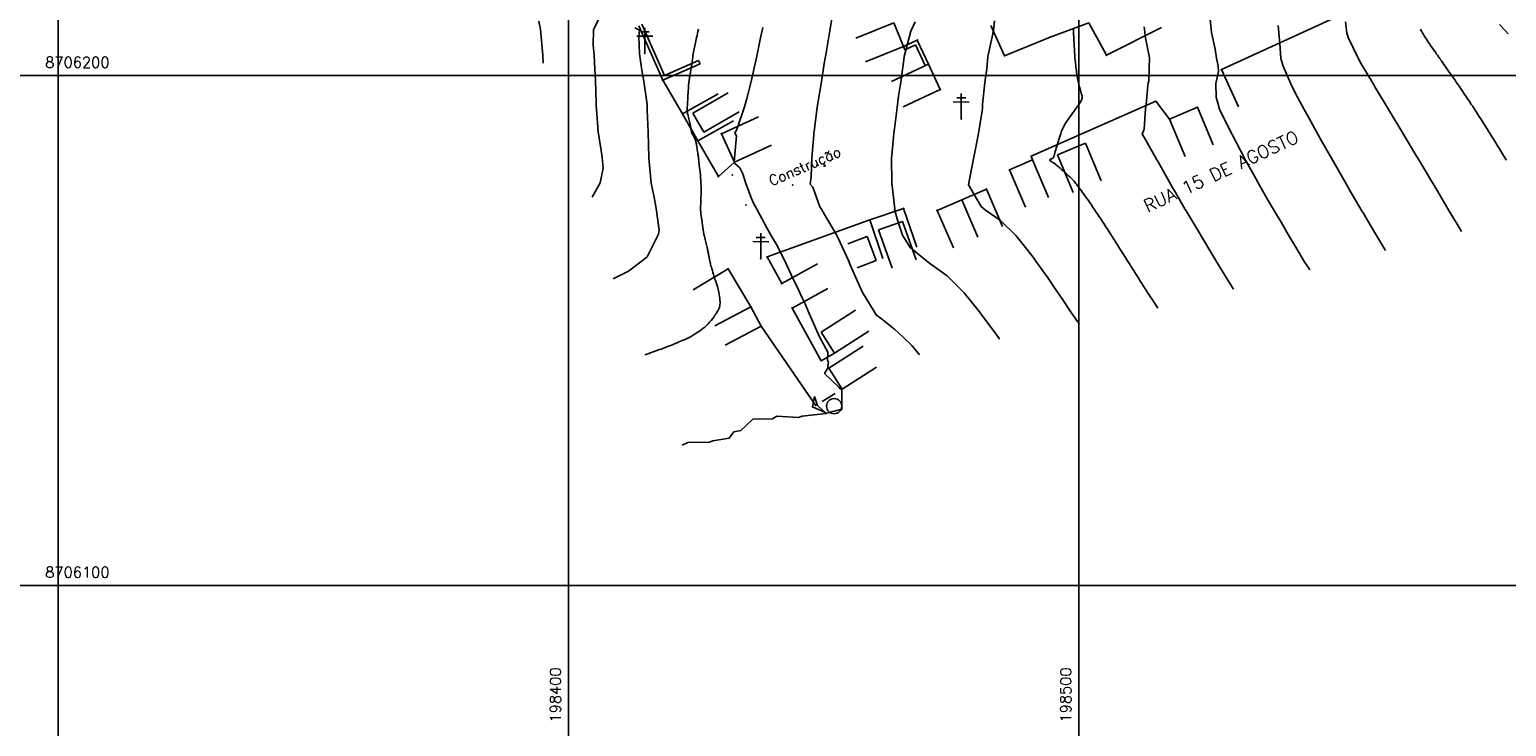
# Model space of a CAD drawing. Header units: millimetres. Extents: x 196436 to 199900, y 8705373 to 8708636.
# Tile 122 of 241: x 198294 to 198584, y 8706072 to 8706209. Entities that reach past the tile are written whole.
import ezdxf
from ezdxf.enums import TextEntityAlignment as Align

# ---------------------------------------------------------------- set-up
doc = ezdxf.new("R2010")
doc.units = ezdxf.units.MM
doc.header["$LTSCALE"] = 5
for name, color, linetype in [('$CURVAS1', 30, 'Continuous'), ('$CURVAS2', 40, 'Continuous'), ('CASA', 6, 'Continuous'), ('CERCA', 3, 'CERCA_LINE'), ('MALHA', 9, 'Continuous'), ('MURO', 9, 'Continuous'), ('PL', 23, 'Continuous'), ('POSTE', 3, 'Continuous'), ('TEXTO', 2, 'Continuous'), ('TXT_COORD', 3, 'Continuous'), ('TXT_NRUA', 3, 'Continuous')]:
    doc.layers.add(name, color=color, linetype=linetype)
doc.styles.add('GEOSIS', font='ROMANS.SHX')
doc.linetypes.add('CERCA_LINE', pattern='A,0.5,-0.2,["X",Standard,S=0.1,R=0,X=-0.1,Y=-0.05],-0.25', length=0.95)

# ---------------------------------------------------------------- blocks, each defined once
blk = doc.blocks.new('A$C09C844D8')
at = {"layer": 'CASA'}
for points in [[(0, 8), (0, 0)], [(0, 8), (5, 8)], [(5, 8), (5, 0)]]:
    blk.add_lwpolyline(points, dxfattribs=at)
blk = doc.blocks.new('PL')
at = {"layer": 'PL'}
blk.add_line((2.01, 1.49), (2.01, -1.49), dxfattribs=at)
blk.add_circle((0, 0), 1.49, dxfattribs=at)

msp = doc.modelspace()

# ---------------------------------------------------------------- linework, layer by layer
at = {"layer": '$CURVAS1'}
for points in [[(198425.468, 8706209.106, 710), (198425.378, 8706208.672, 710), (198425.291, 8706208.259, 710), (198425.207, 8706207.864, 710), (198425.127, 8706207.487, 710), (198425.05, 8706207.126, 710), (198424.977, 8706206.78, 710), (198424.906, 8706206.449, 710), (198424.839, 8706206.131, 710), (198424.776, 8706205.823, 710), (198424.715, 8706205.523, 710), (198424.655, 8706205.223, 710), (198424.597, 8706204.92, 710), (198424.539, 8706204.607, 710), (198424.48, 8706204.28, 710), (198424.421, 8706203.932, 710), (198424.359, 8706203.56, 710), (198424.295, 8706203.159, 710), (198424.23, 8706202.738, 710), (198424.164, 8706202.306, 710), (198424.099, 8706201.873, 710), (198424.037, 8706201.45, 710), (198423.977, 8706201.047, 710), (198423.922, 8706200.672, 710), (198423.873, 8706200.337, 710), (198423.83, 8706200.048, 710), (198423.794, 8706199.804, 710), (198423.762, 8706199.598, 710), (198423.736, 8706199.426, 710), (198423.713, 8706199.282, 710), (198423.693, 8706199.161, 710), (198423.676, 8706199.057, 710), (198423.66, 8706198.967, 710), (198423.645, 8706198.883, 710), (198423.631, 8706198.798, 710), (198423.617, 8706198.702, 710), (198423.602, 8706198.587, 710), (198423.587, 8706198.443, 710), (198423.571, 8706198.263, 710), (198423.553, 8706198.036, 710), (198423.534, 8706197.754, 710), (198423.512, 8706197.412, 710), (198423.489, 8706197.021, 710), (198423.465, 8706196.596, 710), (198423.44, 8706196.151, 710), (198423.415, 8706195.701, 710), (198423.39, 8706195.262, 710), (198423.367, 8706194.848, 710), (198423.346, 8706194.474, 710), (198423.327, 8706194.151, 710), (198423.311, 8706193.873, 710), (198423.301, 8706193.629, 710), (198423.297, 8706193.411, 710), (198423.3, 8706193.207, 710), (198423.313, 8706193.009, 710), (198423.336, 8706192.806, 710), (198423.37, 8706192.588, 710), (198423.416, 8706192.348, 710), (198423.473, 8706192.09, 710), (198423.537, 8706191.817, 710), (198423.604, 8706191.537, 710), (198423.673, 8706191.254, 710), (198423.74, 8706190.975, 710), (198423.803, 8706190.704, 710), (198423.857, 8706190.447, 710), (198423.902, 8706190.209, 710), (198423.939, 8706189.988, 710), (198423.971, 8706189.782, 710), (198424.001, 8706189.59, 710), (198424.031, 8706189.409, 710), (198424.064, 8706189.236, 710), (198424.103, 8706189.069, 710), (198424.15, 8706188.907, 710), (198424.208, 8706188.747, 710), (198424.275, 8706188.59, 710), (198424.348, 8706188.437, 710), (198424.425, 8706188.288, 710), (198424.503, 8706188.144, 710), (198424.58, 8706188.006, 710), (198424.653, 8706187.876, 710), (198424.72, 8706187.753, 710), (198424.779, 8706187.638, 710), (198424.831, 8706187.526, 710), (198424.877, 8706187.411, 710), (198424.919, 8706187.287, 710), (198424.959, 8706187.148, 710), (198424.998, 8706186.989, 710), (198425.037, 8706186.803, 710), (198425.079, 8706186.585, 710), (198425.124, 8706186.331, 710), (198425.172, 8706186.05, 710), (198425.221, 8706185.752, 710), (198425.269, 8706185.448, 710), (198425.316, 8706185.148, 710), (198425.36, 8706184.864, 710), (198425.399, 8706184.605, 710), (198425.433, 8706184.382, 710), (198425.459, 8706184.204, 710), (198425.479, 8706184.066, 710), (198425.494, 8706183.963, 710), (198425.504, 8706183.887, 710), (198425.511, 8706183.833, 710), (198425.514, 8706183.794, 710), (198425.516, 8706183.763, 710), (198425.518, 8706183.734, 710), (198425.519, 8706183.701, 710), (198425.522, 8706183.656, 710), (198425.526, 8706183.592, 710), (198425.534, 8706183.5, 710), (198425.547, 8706183.374, 710), (198425.565, 8706183.206, 710), (198425.589, 8706182.988, 710), (198425.622, 8706182.712, 710), (198425.662, 8706182.375, 710), (198425.709, 8706181.98, 710), (198425.759, 8706181.537, 710), (198425.81, 8706181.052, 710), (198425.86, 8706180.535, 710), (198425.906, 8706179.992, 710), (198425.945, 8706179.432, 710), (198425.975, 8706178.862, 710), (198425.994, 8706178.292, 710), (198426.002, 8706177.728, 710), (198426.003, 8706177.18, 710), (198425.997, 8706176.655, 710), (198425.986, 8706176.163, 710), (198425.972, 8706175.712, 710), (198425.958, 8706175.311, 710), (198425.944, 8706174.966, 710), (198425.932, 8706174.686, 710), (198425.922, 8706174.463, 710), (198425.914, 8706174.29, 710), (198425.908, 8706174.159, 710), (198425.904, 8706174.061, 710), (198425.9, 8706173.988, 710), (198425.897, 8706173.933, 710), (198425.895, 8706173.887, 710), (198425.894, 8706173.841, 710), (198425.894, 8706173.788, 710), (198425.897, 8706173.718, 710), (198425.903, 8706173.623, 710), (198425.914, 8706173.495, 710), (198425.931, 8706173.324, 710), (198425.956, 8706173.103, 710), (198425.988, 8706172.823, 710), (198426.029, 8706172.479, 710), (198426.079, 8706172.08, 710), (198426.135, 8706171.641, 710), (198426.198, 8706171.173, 710), (198426.266, 8706170.692, 710), (198426.338, 8706170.211, 710), (198426.413, 8706169.742, 710), (198426.49, 8706169.299, 710), (198426.568, 8706168.893, 710), (198426.646, 8706168.522, 710), (198426.723, 8706168.183, 710), (198426.8, 8706167.869, 710), (198426.874, 8706167.578, 710), (198426.946, 8706167.305, 710), (198427.014, 8706167.046, 710), (198427.079, 8706166.795, 710), (198427.139, 8706166.55, 710), (198427.195, 8706166.31, 710), (198427.246, 8706166.078, 710), (198427.294, 8706165.852, 710), (198427.338, 8706165.635, 710), (198427.379, 8706165.428, 710), (198427.417, 8706165.231, 710), (198427.452, 8706165.045, 710), (198427.485, 8706164.872, 710), (198427.516, 8706164.71, 710), (198427.544, 8706164.558, 710), (198427.571, 8706164.417, 710), (198427.595, 8706164.284, 710), (198427.618, 8706164.16, 710), (198427.64, 8706164.044, 710), (198427.66, 8706163.934, 710), (198427.68, 8706163.829, 710), (198427.7, 8706163.724, 710), (198427.723, 8706163.612, 710), (198427.751, 8706163.486, 710), (198427.785, 8706163.339, 710), (198427.828, 8706163.166, 710), (198427.881, 8706162.959, 710), (198427.947, 8706162.713, 710), (198428.027, 8706162.423, 710), (198428.118, 8706162.098, 710), (198428.217, 8706161.749, 710), (198428.321, 8706161.389, 710), (198428.428, 8706161.028, 710), (198428.533, 8706160.679, 710), (198428.634, 8706160.352, 710), (198428.728, 8706160.06, 710), (198428.813, 8706159.809, 710), (198428.889, 8706159.593, 710), (198428.959, 8706159.4, 710), (198429.024, 8706159.219, 710), (198429.086, 8706159.039, 710), (198429.148, 8706158.847, 710), (198429.21, 8706158.634, 710), (198429.276, 8706158.388, 710), (198429.346, 8706158.1, 710), (198429.418, 8706157.777, 710), (198429.488, 8706157.43, 710), (198429.555, 8706157.066, 710), (198429.614, 8706156.698, 710), (198429.664, 8706156.333, 710), (198429.701, 8706155.982, 710), (198429.722, 8706155.654, 710), (198429.724, 8706155.357, 710), (198429.706, 8706155.086, 710), (198429.668, 8706154.833, 710), (198429.607, 8706154.591, 710), (198429.523, 8706154.353, 710), (198429.416, 8706154.111, 710), (198429.283, 8706153.859, 710), (198429.125, 8706153.587, 710), (198428.94, 8706153.292, 710), (198428.729, 8706152.977, 710), (198428.496, 8706152.648, 710), (198428.241, 8706152.309, 710), (198427.966, 8706151.966, 710), (198427.673, 8706151.626, 710), (198427.365, 8706151.293, 710), (198427.043, 8706150.974, 710), (198426.709, 8706150.672, 710), (198426.368, 8706150.39, 710), (198426.027, 8706150.127, 710), (198425.692, 8706149.885, 710), (198425.367, 8706149.663, 710), (198425.06, 8706149.462, 710), (198424.775, 8706149.283, 710), (198424.519, 8706149.126, 710), (198424.296, 8706148.991, 710), (198424.103, 8706148.877, 710), (198423.938, 8706148.78, 710), (198423.795, 8706148.699, 710), (198423.672, 8706148.63, 710), (198423.564, 8706148.573, 710), (198423.468, 8706148.524, 710), (198423.38, 8706148.48, 710), (198423.295, 8706148.441, 710), (198423.208, 8706148.402, 710), (198423.112, 8706148.36, 710), (198423.001, 8706148.313, 710), (198422.869, 8706148.257, 710), (198422.709, 8706148.19, 710), (198422.514, 8706148.108, 710), (198422.279, 8706148.009, 710), (198421.998, 8706147.89, 710), (198421.676, 8706147.753, 710), (198421.316, 8706147.601, 710), (198420.925, 8706147.437, 710), (198420.506, 8706147.265, 710), (198420.065, 8706147.086, 710), (198419.608, 8706146.904, 710), (198419.138, 8706146.723, 710), (198418.66, 8706146.543, 710), (198418.174, 8706146.364, 710), (198417.676, 8706146.184, 710), (198417.166, 8706146.001, 710), (198416.641, 8706145.814, 710), (198416.1, 8706145.62, 710), (198415.54, 8706145.417, 710), (198414.96, 8706145.203, 710)], [(198498.952, 8706209.076, 715), (198498.961, 8706208.997, 715), (198498.967, 8706208.93, 715), (198498.972, 8706208.869, 715), (198498.975, 8706208.812, 715), (198498.977, 8706208.755, 715), (198498.979, 8706208.696, 715), (198498.981, 8706208.631, 715), (198498.984, 8706208.558, 715), (198498.987, 8706208.474, 715), (198498.992, 8706208.375, 715), (198498.998, 8706208.259, 715), (198499.006, 8706208.124, 715), (198499.016, 8706207.967, 715), (198499.026, 8706207.786, 715), (198499.039, 8706207.58, 715), (198499.052, 8706207.347, 715), (198499.066, 8706207.083, 715), (198499.081, 8706206.787, 715), (198499.096, 8706206.458, 715), (198499.112, 8706206.102, 715), (198499.13, 8706205.723, 715), (198499.149, 8706205.33, 715), (198499.17, 8706204.926, 715), (198499.193, 8706204.52, 715), (198499.218, 8706204.117, 715), (198499.246, 8706203.723, 715), (198499.277, 8706203.343, 715), (198499.31, 8706202.977, 715), (198499.346, 8706202.624, 715), (198499.383, 8706202.282, 715), (198499.422, 8706201.949, 715), (198499.461, 8706201.623, 715), (198499.501, 8706201.304, 715), (198499.541, 8706200.99, 715), (198499.581, 8706200.678, 715), (198499.623, 8706200.37, 715), (198499.666, 8706200.064, 715), (198499.712, 8706199.759, 715), (198499.762, 8706199.456, 715), (198499.818, 8706199.154, 715), (198499.88, 8706198.852, 715), (198499.95, 8706198.55, 715), (198500.027, 8706198.249, 715), (198500.111, 8706197.95, 715), (198500.198, 8706197.656, 715), (198500.285, 8706197.371, 715), (198500.369, 8706197.098, 715), (198500.448, 8706196.839, 715), (198500.518, 8706196.597, 715), (198500.578, 8706196.375, 715), (198500.624, 8706196.176, 715), (198500.655, 8706195.995, 715), (198500.671, 8706195.83, 715), (198500.672, 8706195.675, 715), (198500.656, 8706195.526, 715), (198500.623, 8706195.379, 715), (198500.573, 8706195.229, 715), (198500.504, 8706195.073, 715), (198500.417, 8706194.907, 715), (198500.311, 8706194.729, 715), (198500.188, 8706194.537, 715), (198500.046, 8706194.33, 715), (198499.888, 8706194.108, 715), (198499.714, 8706193.869, 715), (198499.523, 8706193.611, 715), (198499.317, 8706193.334, 715), (198499.097, 8706193.037, 715), (198498.865, 8706192.724, 715), (198498.628, 8706192.399, 715), (198498.388, 8706192.066, 715), (198498.151, 8706191.731, 715), (198497.921, 8706191.396, 715), (198497.703, 8706191.068, 715), (198497.5, 8706190.749, 715), (198497.316, 8706190.444, 715), (198497.149, 8706190.148, 715), (198496.997, 8706189.855, 715), (198496.856, 8706189.559, 715), (198496.724, 8706189.256, 715), (198496.597, 8706188.938, 715), (198496.473, 8706188.601, 715), (198496.349, 8706188.238, 715), (198496.222, 8706187.847, 715), (198496.095, 8706187.434, 715), (198495.968, 8706187.011, 715), (198495.845, 8706186.586, 715), (198495.727, 8706186.17, 715), (198495.617, 8706185.773, 715), (198495.515, 8706185.405, 715), (198495.425, 8706185.076, 715), (198495.348, 8706184.793, 715), (198495.281, 8706184.554, 715), (198495.22, 8706184.354, 715), (198495.162, 8706184.19, 715), (198495.104, 8706184.055, 715), (198495.042, 8706183.947, 715), (198494.972, 8706183.859, 715), (198494.891, 8706183.788, 715), (198494.797, 8706183.73, 715), (198494.695, 8706183.68, 715), (198494.593, 8706183.637, 715), (198494.497, 8706183.598, 715), (198494.415, 8706183.559, 715), (198494.353, 8706183.519, 715), (198494.319, 8706183.475, 715), (198494.319, 8706183.423, 715), (198494.358, 8706183.362, 715), (198494.434, 8706183.291, 715), (198494.54, 8706183.21, 715), (198494.673, 8706183.12, 715), (198494.827, 8706183.019, 715), (198494.996, 8706182.909, 715), (198495.176, 8706182.789, 715), (198495.361, 8706182.659, 715), (198495.548, 8706182.52, 715), (198495.735, 8706182.371, 715), (198495.924, 8706182.214, 715), (198496.117, 8706182.049, 715), (198496.313, 8706181.877, 715), (198496.513, 8706181.698, 715), (198496.719, 8706181.513, 715), (198496.932, 8706181.322, 715), (198497.151, 8706181.128, 715), (198497.374, 8706180.93, 715), (198497.598, 8706180.731, 715), (198497.82, 8706180.532, 715), (198498.038, 8706180.335, 715), (198498.247, 8706180.142, 715), (198498.446, 8706179.955, 715), (198498.631, 8706179.775, 715), (198498.8, 8706179.602, 715), (198498.957, 8706179.434, 715), (198499.106, 8706179.266, 715), (198499.252, 8706179.093, 715), (198499.399, 8706178.91, 715), (198499.552, 8706178.714, 715), (198499.715, 8706178.5, 715), (198499.893, 8706178.262, 715), (198500.088, 8706177.999, 715), (198500.3, 8706177.713, 715), (198500.523, 8706177.41, 715), (198500.753, 8706177.094, 715), (198500.988, 8706176.77, 715), (198501.224, 8706176.443, 715), (198501.456, 8706176.117, 715), (198501.68, 8706175.799, 715), (198501.895, 8706175.491, 715), (198502.1, 8706175.193, 715), (198502.297, 8706174.904, 715), (198502.487, 8706174.623, 715), (198502.672, 8706174.347, 715), (198502.854, 8706174.075, 715), (198503.032, 8706173.806, 715), (198503.21, 8706173.538, 715), (198503.389, 8706173.271, 715), (198503.569, 8706173.001, 715), (198503.75, 8706172.729, 715), (198503.934, 8706172.453, 715), (198504.122, 8706172.171, 715), (198504.313, 8706171.881, 715), (198504.51, 8706171.583, 715), (198504.712, 8706171.275, 715), (198504.919, 8706170.957, 715), (198505.13, 8706170.631, 715), (198505.342, 8706170.302, 715), (198505.554, 8706169.975, 715), (198505.761, 8706169.652, 715), (198505.962, 8706169.338, 715), (198506.155, 8706169.038, 715), (198506.337, 8706168.756, 715), (198506.506, 8706168.493, 715), (198506.666, 8706168.245, 715), (198506.821, 8706168.005, 715), (198506.975, 8706167.767, 715), (198507.131, 8706167.524, 715), (198507.295, 8706167.269, 715), (198507.47, 8706166.995, 715), (198507.66, 8706166.697, 715), (198507.869, 8706166.369, 715), (198508.091, 8706166.019, 715), (198508.321, 8706165.655, 715), (198508.553, 8706165.286, 715), (198508.783, 8706164.923, 715), (198509.004, 8706164.573, 715), (198509.21, 8706164.246, 715), (198509.396, 8706163.952, 715), (198509.558, 8706163.695, 715), (198509.701, 8706163.468, 715), (198509.833, 8706163.259, 715), (198509.961, 8706163.057, 715), (198510.092, 8706162.851, 715), (198510.233, 8706162.628, 715), (198510.391, 8706162.377, 715), (198510.573, 8706162.087, 715), (198510.784, 8706161.751, 715), (198511.019, 8706161.377, 715), (198511.268, 8706160.981, 715), (198511.522, 8706160.575, 715), (198511.773, 8706160.174, 715), (198512.013, 8706159.792, 715), (198512.233, 8706159.441, 715), (198512.424, 8706159.137, 715), (198512.58, 8706158.889, 715), (198512.706, 8706158.688, 715), (198512.81, 8706158.523, 715), (198512.901, 8706158.38, 715), (198512.985, 8706158.249, 715), (198513.07, 8706158.116, 715), (198513.166, 8706157.97, 715), (198513.278, 8706157.798, 715), (198513.415, 8706157.588, 715), (198513.582, 8706157.332, 715), (198513.784, 8706157.022, 715), (198514.027, 8706156.65, 715), (198514.316, 8706156.207, 715), (198514.656, 8706155.686, 715), (198515.052, 8706155.078, 715), (198515.509, 8706154.376, 715)], [(198566.976, 8706209.1, 720), (198567.147, 8706208.775, 720), (198567.296, 8706208.494, 720), (198567.43, 8706208.249, 720), (198567.556, 8706208.027, 720), (198567.682, 8706207.817, 720), (198567.814, 8706207.605, 720), (198567.961, 8706207.379, 720), (198568.129, 8706207.128, 720), (198568.327, 8706206.838, 720), (198568.559, 8706206.501, 720), (198568.817, 8706206.128, 720), (198569.091, 8706205.733, 720), (198569.372, 8706205.33, 720), (198569.648, 8706204.934, 720), (198569.91, 8706204.559, 720), (198570.148, 8706204.219, 720), (198570.35, 8706203.93, 720), (198570.511, 8706203.701, 720), (198570.632, 8706203.528, 720), (198570.719, 8706203.403, 720), (198570.779, 8706203.318, 720), (198570.816, 8706203.264, 720), (198570.837, 8706203.234, 720), (198570.848, 8706203.219, 720), (198570.853, 8706203.211, 720), (198570.86, 8706203.202, 720), (198570.872, 8706203.184, 720), (198570.896, 8706203.15, 720), (198570.937, 8706203.092, 720), (198571, 8706203.002, 720), (198571.09, 8706202.873, 720), (198571.214, 8706202.698, 720), (198571.375, 8706202.469, 720), (198571.577, 8706202.181, 720), (198571.813, 8706201.846, 720), (198572.073, 8706201.476, 720), (198572.347, 8706201.087, 720), (198572.625, 8706200.692, 720), (198572.898, 8706200.305, 720), (198573.155, 8706199.94, 720), (198573.387, 8706199.611, 720), (198573.588, 8706199.328, 720), (198573.76, 8706199.084, 720), (198573.913, 8706198.867, 720), (198574.054, 8706198.666, 720), (198574.19, 8706198.471, 720), (198574.329, 8706198.269, 720), (198574.479, 8706198.051, 720), (198574.646, 8706197.803, 720), (198574.837, 8706197.519, 720), (198575.048, 8706197.203, 720), (198575.273, 8706196.865, 720), (198575.508, 8706196.512, 720), (198575.746, 8706196.153, 720), (198575.983, 8706195.797, 720), (198576.212, 8706195.451, 720), (198576.428, 8706195.125, 720), (198576.628, 8706194.825, 720), (198576.813, 8706194.547, 720), (198576.987, 8706194.285, 720), (198577.153, 8706194.034, 720), (198577.316, 8706193.789, 720), (198577.477, 8706193.543, 720), (198577.642, 8706193.291, 720), (198577.814, 8706193.027, 720), (198577.994, 8706192.746, 720), (198578.183, 8706192.452, 720), (198578.378, 8706192.146, 720), (198578.578, 8706191.832, 720), (198578.781, 8706191.512, 720), (198578.984, 8706191.191, 720), (198579.187, 8706190.87, 720), (198579.388, 8706190.554, 720), (198579.584, 8706190.244, 720), (198579.777, 8706189.941, 720), (198579.965, 8706189.643, 720), (198580.15, 8706189.351, 720), (198580.332, 8706189.063, 720), (198580.511, 8706188.779, 720), (198580.688, 8706188.498, 720), (198580.862, 8706188.22, 720), (198581.035, 8706187.944, 720), (198581.206, 8706187.668, 720), (198581.378, 8706187.391, 720), (198581.551, 8706187.111, 720), (198581.726, 8706186.826, 720), (198581.905, 8706186.535, 720), (198582.089, 8706186.236, 720), (198582.278, 8706185.928, 720), (198582.474, 8706185.61, 720), (198582.674, 8706185.285, 720), (198582.876, 8706184.956, 720), (198583.078, 8706184.627, 720), (198583.278, 8706184.302, 720), (198583.472, 8706183.986, 720), (198583.659, 8706183.681, 720), (198583.836, 8706183.391, 720)]]:
    msp.add_polyline3d(points, dxfattribs=at)
at = {"layer": '$CURVAS2'}
for points in [[(198406.469, 8706212.225, 708), (198404.954, 8706208.97, 708), (198404.866, 8706205.968, 708), (198405.063, 8706203.97, 708), (198405.133, 8706202.536, 708), (198405.312, 8706198.969, 708), (198405.444, 8706194.71, 708), (198405.475, 8706193.968, 708), (198405.532, 8706193.413, 708), (198405.811, 8706188.966, 708), (198406.449, 8706185.313, 708), (198406.624, 8706183.963, 708), (198406.814, 8706181.853, 708), (198406.215, 8706178.965, 708), (198404.644, 8706176.151, 708)], [(198451.784, 8706211.98, 712), (198451.227, 8706208.768, 712), (198450.518, 8706204.452, 712), (198450.395, 8706203.771, 712), (198450.148, 8706202.369, 712), (198449.575, 8706198.775, 712), (198449.29, 8706196.846, 712), (198448.778, 8706193.778, 712), (198448.165, 8706189.032, 712), (198448.124, 8706188.781, 712), (198448.087, 8706188.38, 712), (198447.728, 8706183.783, 712), (198447.552, 8706180.184, 712), (198447.387, 8706178.726, 712), (198447.895, 8706178.087, 712), (198449.29, 8706174.27, 712), (198449.592, 8706173.774, 712), (198450.202, 8706172.736, 712), (198452.511, 8706168.762, 712), (198452.861, 8706168.083, 712), (198454.879, 8706163.751, 712), (198455.253, 8706162.902, 712), (198457.065, 8706158.742, 712), (198457.571, 8706157.574, 712), (198459.928, 8706153.729, 712), (198460.301, 8706153.062, 712), (198461.352, 8706152.28, 712), (198463.897, 8706150.263, 712), (198465.604, 8706148.704, 712), (198467.289, 8706147.06, 712), (198468.787, 8706145.235, 712)], [(198525.628, 8706212.323, 717), (198526.059, 8706208.44, 717), (198526.731, 8706205.175, 717), (198527.037, 8706203.435, 717), (198527.325, 8706201.851, 717), (198527.391, 8706200.831, 717), (198526.852, 8706198.436, 717), (198526.974, 8706195.741, 717), (198527.591, 8706193.433, 717), (198529.186, 8706190.204, 717), (198530.089, 8706188.422, 717), (198531.715, 8706185.294, 717), (198532.711, 8706183.41, 717), (198534.313, 8706180.521, 717), (198535.498, 8706178.398, 717), (198536.965, 8706175.853, 717), (198538.388, 8706173.385, 717), (198539.648, 8706171.248, 717), (198541.34, 8706168.372, 717), (198542.351, 8706166.681, 717), (198544.33, 8706163.359, 717), (198545.098, 8706162.203, 717), (198545.298, 8706161.919, 717)], [(198395.067, 8706202.449, 707), (198394.971, 8706204.014, 707), (198394.784, 8706206.178, 707), (198394.536, 8706209.016, 707), (198394.218, 8706210.682, 707)], [(198413.039, 8706209.381, 709), (198413.966, 8706208.931, 709), (198413.818, 8706207.662, 709), (198413.966, 8706204.253, 709), (198414.248, 8706201.974, 709), (198414.413, 8706201.069, 709), (198414.806, 8706198.927, 709), (198415.391, 8706194.773, 709), (198415.455, 8706194.354, 709), (198415.438, 8706193.924, 709), (198415.465, 8706193.236, 709), (198415.654, 8706188.923, 709), (198415.797, 8706183.979, 709), (198415.799, 8706183.923, 709), (198415.8, 8706183.858, 709), (198416.249, 8706178.921, 709), (198416.837, 8706176.123, 709), (198417.232, 8706173.916, 709), (198417.822, 8706169.682, 709), (198417.663, 8706168.914, 709), (198415.423, 8706164.443, 709), (198414.82, 8706163.927, 709), (198411.814, 8706161.653, 709), (198408.752, 8706160.13, 709)], [(198438.093, 8706209.398, 711), (198437.972, 8706208.826, 711), (198437.664, 8706207.413, 711), (198436.916, 8706203.83, 711), (198436.59, 8706202.349, 711), (198435.811, 8706198.835, 711), (198434.98, 8706195.516, 711), (198434.543, 8706193.841, 711), (198432.992, 8706189.449, 711), (198432.626, 8706188.792, 711), (198432.966, 8706188.206, 711), (198432.466, 8706183.071, 711), (198432.524, 8706182.84, 711), (198433.632, 8706181.875, 711), (198434.192, 8706180.717, 711), (198434.752, 8706178.84, 711), (198435.863, 8706175.894, 711), (198436.301, 8706174.975, 711), (198436.904, 8706173.83, 711), (198438.872, 8706170.148, 711), (198439.636, 8706168.818, 711), (198441, 8706166.54, 711), (198441.508, 8706165.451, 711), (198442.369, 8706163.806, 711), (198443.524, 8706161.239, 711), (198443.941, 8706160.35, 711), (198444.683, 8706158.796, 711), (198445.8, 8706156.39, 711), (198446.374, 8706155.25, 711), (198446.999, 8706153.786, 711), (198448.706, 8706149.951, 711), (198449.207, 8706148.776, 711), (198450.836, 8706145.775, 711), (198450.798, 8706144.176, 711), (198450.996, 8706143.768, 711), (198450.869, 8706143.043, 711), (198450.906, 8706142.746, 711), (198450.216, 8706141.571, 711), (198453.003, 8706138.887, 711), (198453.075, 8706138.767, 711), (198453.095, 8706138.749, 711), (198453.615, 8706138.396, 711), (198453.599, 8706134.545, 711), (198450.6, 8706133.77, 711), (198450.556, 8706133.755, 711), (198450.538, 8706133.749, 711), (198445.845, 8706133.193, 711), (198445.114, 8706132.93, 711), (198440.861, 8706133.183, 711), (198439.986, 8706132.7, 711), (198436.157, 8706132.606, 711), (198433.8, 8706130.376, 711), (198432.405, 8706130.105, 711), (198431.482, 8706128.853, 711), (198428.285, 8706128.347, 711), (198427.645, 8706128.113, 711), (198423.44, 8706128.055, 711), (198422.323, 8706127.498, 711)], [(198467.944, 8706210.535, 713), (198467.099, 8706208.698, 713), (198466.811, 8706207.499, 713), (198465.829, 8706203.756, 713), (198465.825, 8706203.704, 713), (198465.816, 8706203.626, 713), (198465.125, 8706198.707, 713), (198464.698, 8706195.955, 713), (198464.414, 8706193.71, 713), (198463.985, 8706190.09, 713), (198463.794, 8706188.712, 713), (198463.713, 8706187.859, 713), (198463.342, 8706183.714, 713), (198463.391, 8706179.001, 713), (198463.382, 8706178.817, 713), (198463.378, 8706178.714, 713), (198463.423, 8706178.371, 713), (198463.971, 8706173.869, 713), (198463.889, 8706173.712, 713), (198464.571, 8706171.423, 713), (198465.492, 8706168.705, 713), (198466.967, 8706166.25, 713), (198470.178, 8706163.684, 713), (198470.526, 8706163.378, 713), (198471.002, 8706163.032, 713), (198474.211, 8706160.753, 713), (198476.352, 8706158.657, 713), (198477.533, 8706157.412, 713), (198480.595, 8706153.638, 713), (198480.62, 8706153.606, 713), (198480.718, 8706153.474, 713), (198483.594, 8706149.577, 713), (198484.264, 8706148.622, 713), (198484.503, 8706148.304, 713)], [(198483.491, 8706210.703, 714), (198483.278, 8706208.817, 714), (198483.268, 8706208.671, 714), (198483.16, 8706208.198, 714), (198482.181, 8706203.708, 714), (198481.988, 8706201.347, 714), (198481.593, 8706198.635, 714), (198481.17, 8706194.346, 714), (198481.138, 8706193.636, 714), (198481.089, 8706193.077, 714), (198480.384, 8706188.64, 714), (198479.77, 8706185.656, 714), (198479.412, 8706183.644, 714), (198478.555, 8706179.261, 714), (198478.43, 8706178.603, 714), (198480.919, 8706174.308, 714), (198481.739, 8706173.634, 714), (198484.678, 8706171.548, 714), (198487.655, 8706168.608, 714), (198488.01, 8706168.226, 714), (198489.037, 8706166.917, 714), (198491.064, 8706164.355, 714), (198491.614, 8706163.59, 714), (198494.007, 8706160.263, 714), (198495.159, 8706158.575, 714), (198496.887, 8706156.048, 714), (198498.532, 8706153.56, 714), (198499.75, 8706151.798, 714), (198500.074, 8706151.345, 714)], [(198530.371, 8706158.139, 716), (198530.162, 8706158.421, 716), (198529.054, 8706160.202, 716), (198527.073, 8706163.435, 716), (198526.314, 8706164.695, 716), (198524.039, 8706168.448, 716), (198523.585, 8706169.211, 716), (198521.041, 8706173.461, 716), (198520.871, 8706173.755, 716), (198518.955, 8706177.038, 716), (198518.186, 8706178.357, 716), (198518.117, 8706178.474, 716), (198515.551, 8706183.057, 716), (198515.296, 8706183.487, 716), (198512.931, 8706187.787, 716), (198512.466, 8706188.499, 716), (198512.804, 8706189.476, 716), (198513.125, 8706193.496, 716), (198513.248, 8706194.343, 716), (198513.569, 8706198.026, 716), (198513.629, 8706198.494, 716), (198513.768, 8706198.97, 716), (198513.734, 8706199.288, 716), (198513.902, 8706203.493, 716), (198512.998, 8706207.746, 716), (198512.954, 8706208.497, 716), (198512.859, 8706209.542, 716)], [(198539.088, 8706209.794, 718), (198539.214, 8706208.382, 718), (198539.423, 8706206.269, 718), (198539.629, 8706203.38, 718), (198540.08, 8706201.843, 718), (198541.559, 8706198.372, 718), (198542.449, 8706196.615, 718), (198544.192, 8706193.36, 718), (198545.031, 8706191.81, 718), (198546.959, 8706188.348, 718), (198547.655, 8706187.088, 718), (198549.779, 8706183.336, 718), (198550.303, 8706182.414, 718), (198552.657, 8706178.323, 718), (198552.972, 8706177.78, 718), (198555.583, 8706173.31, 718), (198555.659, 8706173.182, 718), (198556.446, 8706171.847, 718), (198558.358, 8706168.608, 718), (198558.542, 8706168.297, 718), (198560.147, 8706165.679, 718)], [(198552.27, 8706210.558, 719), (198552.532, 8706208.324, 719), (198552.893, 8706207.364, 719), (198554.813, 8706203.314, 719), (198555.358, 8706202.327, 719), (198557.753, 8706198.301, 719), (198558.063, 8706197.766, 719), (198560.76, 8706193.288, 719), (198560.787, 8706193.241, 719), (198561.049, 8706192.805, 719), (198563.507, 8706188.709, 719), (198563.774, 8706188.274, 719), (198566.226, 8706184.173, 719), (198566.778, 8706183.261, 719), (198568.941, 8706179.631, 719), (198569.769, 8706178.248, 719), (198571.651, 8706175.079, 719), (198572.748, 8706173.235, 719), (198574.357, 8706170.519, 719), (198574.996, 8706169.438, 719)], [(198582.459, 8706210.044, 721), (198583.67, 8706208.769, 721), (198584.142, 8706208.185, 721)], [(198448.26, 8706137.061, 711), (198448.829, 8706135.311, 711), (198450.334, 8706133.93, 711), (198447.828, 8706134.998, 711), (198448.26, 8706137.061, 711)]]:
    msp.add_polyline3d(points, dxfattribs=at)
at = {"layer": 'CASA'}
for points in [[(198485.439, 8706203.882), (198482.758, 8706209.816)], [(198485.439, 8706203.882), (198494.406, 8706207.559)], [(198470.539, 8706202.256), (198463.292, 8706198.867)], [(198472.881, 8706197.247), (198470.539, 8706202.256)], [(198424.406, 8706192.616), (198431.346, 8706196.597)], [(198472.881, 8706197.247), (198465.635, 8706193.858)], [(198517.782, 8706191.479), (198523.261, 8706193.779)], [(198523.261, 8706193.779), (198526.358, 8706186.403)], [(198426.533, 8706188.908), (198424.406, 8706192.616)], [(198426.533, 8706188.908), (198433.473, 8706192.888)], [(198429.998, 8706188.577), (198437.263, 8706191.925)], [(198517.782, 8706191.479), (198520.879, 8706184.103)], [(198432.554, 8706183.031), (198429.998, 8706188.577)], [(198432.554, 8706183.031), (198439.819, 8706186.379)], [(198495.857, 8706184.427), (198501.335, 8706186.727)], [(198501.335, 8706186.727), (198504.432, 8706179.351)], [(198486.419, 8706181.513), (198490.969, 8706183.461)], [(198490.969, 8706183.461), (198494.118, 8706176.106)], [(198495.857, 8706184.427), (198498.953, 8706177.051)], [(198486.419, 8706181.513), (198489.568, 8706174.159)], [(198472.268, 8706173.56), (198481.915, 8706177.724)], [(198481.915, 8706177.724), (198485.086, 8706170.38)], [(198472.268, 8706173.56), (198475.439, 8706166.215)], [(198477.092, 8706175.642), (198480.262, 8706168.297)], [(198458.528, 8706168.412), (198454.788, 8706166.991)], [(198458.528, 8706168.412), (198460.303, 8706163.738)], [(198460.303, 8706163.738), (198456.564, 8706162.317)], [(198435.777, 8706154.648), (198428.702, 8706150.914)], [(198437.772, 8706150.869), (198435.777, 8706154.648)], [(198449.524, 8706149.649), (198456.257, 8706153.97)], [(198437.772, 8706150.869), (198430.697, 8706147.135)], [(198452.166, 8706145.534), (198449.524, 8706149.649)], [(198452.166, 8706145.534), (198458.898, 8706149.855)], [(198451.028, 8706142.627), (198457.761, 8706146.948)], [(198453.669, 8706138.511), (198451.028, 8706142.627)], [(198453.669, 8706138.511), (198460.402, 8706142.832)]]:
    msp.add_lwpolyline(points, dxfattribs=at)
for p in [(198494.407, 8706207.557, 714.657), (198485.44, 8706203.881, 714.236), (198472.882, 8706197.246, 713.435), (198523.261, 8706193.778, 716.757), (198517.782, 8706191.478, 716.369), (198429.998, 8706188.575, 710.85), (198432.554, 8706183.029, 711.013), (198490.969, 8706183.459, 714.912), (198432.161, 8706180.523, 710.838), (198486.42, 8706181.512, 714.395), (198443.934, 8706178.508, 711.81), (198481.916, 8706177.723, 714.192), (198434.821, 8706174.611, 710.857), (198472.269, 8706173.559, 713.749), (198435.778, 8706154.647, 710.584), (198437.773, 8706150.868, 710.538), (198451.029, 8706142.626, 711.017), (198453.67, 8706138.51, 711.014)]:
    msp.add_point(p, dxfattribs=at)
at = {"layer": 'CERCA'}
for points in [[(198527.96, 8706201.164), (198572.844, 8706221.768), (198577.255, 8706214.134), (198594.955, 8706221.007), (198603.023, 8706204.344), (198625.298, 8706214.819), (198634.079, 8706196.729), (198639.732, 8706183.247), (198638.851, 8706182.477)], [(198494.406, 8706207.559), (198501.959, 8706210.335), (198505.437, 8706203.993), (198516.223, 8706209.431)], [(198527.96, 8706201.164), (198531.297, 8706193.894)], [(198422.392, 8706192.516), (198418.486, 8706199.093)], [(198422.392, 8706192.516), (198429.373, 8706196.424)], [(198490.969, 8706183.461), (198490.716, 8706184.199), (198515.097, 8706194.978), (198517.782, 8706191.479)], [(198425.356, 8706187.222), (198422.392, 8706192.516)], [(198425.356, 8706187.222), (198432.336, 8706191.13)], [(198432.554, 8706183.031), (198429.403, 8706180.174), (198425.356, 8706187.222)], [(198459.049, 8706171.688), (198465.702, 8706173.946)], [(198465.702, 8706173.946), (198468.274, 8706166.371)], [(198441.8, 8706159.197), (198438.937, 8706164.421), (198459.049, 8706171.688)], [(198459.049, 8706171.688), (198461.621, 8706164.112)], [(198424.433, 8706157.97), (198431.284, 8706162.101)], [(198435.777, 8706154.648), (198431.284, 8706162.101)], [(198441.8, 8706159.197), (198448.796, 8706163.076)], [(198443.826, 8706154.389), (198450.822, 8706158.268)], [(198449.542, 8706144.079), (198443.826, 8706154.389)], [(198437.772, 8706150.869), (198448.45, 8706135.328)], [(198452.166, 8706145.534), (198449.542, 8706144.079)]]:
    msp.add_lwpolyline(points, dxfattribs=at)
for p in [(198505.438, 8706203.992, 715.516), (198527.96, 8706201.163, 717.041), (198515.097, 8706194.977, 716.129), (198422.393, 8706192.515, 709.908), (198425.356, 8706187.221, 710.037), (198490.717, 8706184.197, 714.657), (198429.403, 8706180.172, 710.279), (198465.703, 8706173.945, 713.13), (198459.05, 8706171.686, 712.606), (198431.285, 8706162.1, 710.503), (198438.938, 8706164.42, 710.736), (198441.8, 8706159.196, 710.784), (198443.826, 8706154.388, 710.769), (198449.542, 8706144.078, 710.81), (198448.451, 8706135.327, 711.045)]:
    msp.add_point(p, dxfattribs=at)
at = {"layer": 'MALHA'}
for p, q in [((198300, 8708635.599), (198300, 8705384.785)), ((198300, 8708635.599), (198300, 8705384.785)), ((198400, 8708635.599), (198400, 8705384.785)), ((198400, 8708635.599), (198400, 8705384.785)), ((198500, 8708635.599), (198500, 8705384.785)), ((198500, 8708635.599), (198500, 8705384.785)), ((196441.61, 8706200), (199000, 8706200)), ((196441.61, 8706200), (199000, 8706200)), ((196441.61, 8706100), (199000, 8706100)), ((196441.61, 8706100), (199000, 8706100))]:
    msp.add_line(p, q, dxfattribs=at)
at = {"layer": 'MURO'}
for p, q in [((198418.486, 8706199.093), (198413.786, 8706209.748)), ((198418.844, 8706200.016), (198414.403, 8706210.084)), ((198465.647, 8706205.688), (198468.37, 8706206.947)), ((198465.941, 8706205.053), (198468.029, 8706206.018)), ((198468.029, 8706206.018), (198469.903, 8706201.962)), ((198468.37, 8706206.947), (198470.539, 8706202.256)), ((198425.806, 8706202.321), (198418.486, 8706199.093)), ((198425.523, 8706202.962), (198418.844, 8706200.016))]:
    msp.add_line(p, q, dxfattribs=at)
for points in [[(198465.941, 8706205.053), (198465.647, 8706205.688)], [(198425.806, 8706202.321), (198425.523, 8706202.962)]]:
    msp.add_lwpolyline(points, dxfattribs=at)
for p in [(198468.371, 8706206.946, 713.073), (198470.539, 8706202.255, 713.261), (198418.487, 8706199.092, 709.472)]:
    msp.add_point(p, dxfattribs=at)
at = {"layer": 'POSTE'}
for p, q in [((198414.107, 8706208.555), (198415.857, 8706208.547)), ((198414.964, 8706204.351), (198414.986, 8706209.391)), ((198413.403, 8706207.718), (198416.553, 8706207.704)), ((198476.973, 8706191.458), (198476.995, 8706196.498)), ((198475.413, 8706194.825), (198478.563, 8706194.811)), ((198476.117, 8706195.662), (198477.867, 8706195.654)), ((198436.127, 8706167.427), (198439.277, 8706167.413)), ((198436.831, 8706168.264), (198438.581, 8706168.256)), ((198437.688, 8706164.06), (198437.71, 8706169.1))]:
    msp.add_line(p, q, dxfattribs=at)
for p in [(198414.964, 8706204.35, 709.147), (198476.974, 8706191.457, 713.769), (198437.688, 8706164.059, 710.611)]:
    msp.add_point(p, dxfattribs=at)

# ---------------------------------------------------------------- block references
at = {"layer": 'CASA'}
for p, rotation in [((198456.36, 8706207.348), 291.8728319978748), ((198463.435, 8706162.195), 19.40401131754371)]:
    msp.add_blockref('A$C09C844D8', p, dxfattribs=dict(at, rotation=rotation))
at = {"layer": 'PL', "rotation": 121.7749429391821}
msp.add_blockref('PL', (198452.089, 8706135.161), dxfattribs=at)

# ---------------------------------------------------------------- texts
at = {"layer": 'TEXTO', "style": 'GEOSIS'}
msp.add_text('Construção', height=2, rotation=23.51373, dxfattribs=at).set_placement((198440.058, 8706177.752), align=Align.BOTTOM_LEFT)
at = {"layer": 'TXT_COORD', "style": 'GEOSIS'}
for s, p in [('8706200', (198310.085, 8706200.92)), ('8706100', (198310.085, 8706100.92))]:
    msp.add_text(s, height=2.1, dxfattribs=at).set_placement(p, align=Align.BOTTOM_RIGHT)
for s, p in [('198400', (198399.154, 8706083.915)), ('198500', (198499.154, 8706083.915))]:
    msp.add_text(s, height=2.1, rotation=90, dxfattribs=at).set_placement(p, align=Align.BOTTOM_RIGHT)
at = {"layer": 'TXT_NRUA', "style": 'GEOSIS'}
msp.add_text('RUA 15 DE AGOSTO', height=2.5, rotation=25.04451, dxfattribs=at).set_placement((198513.808, 8706172.411), align=Align.BOTTOM_LEFT)

doc.saveas('drawing.dxf')
